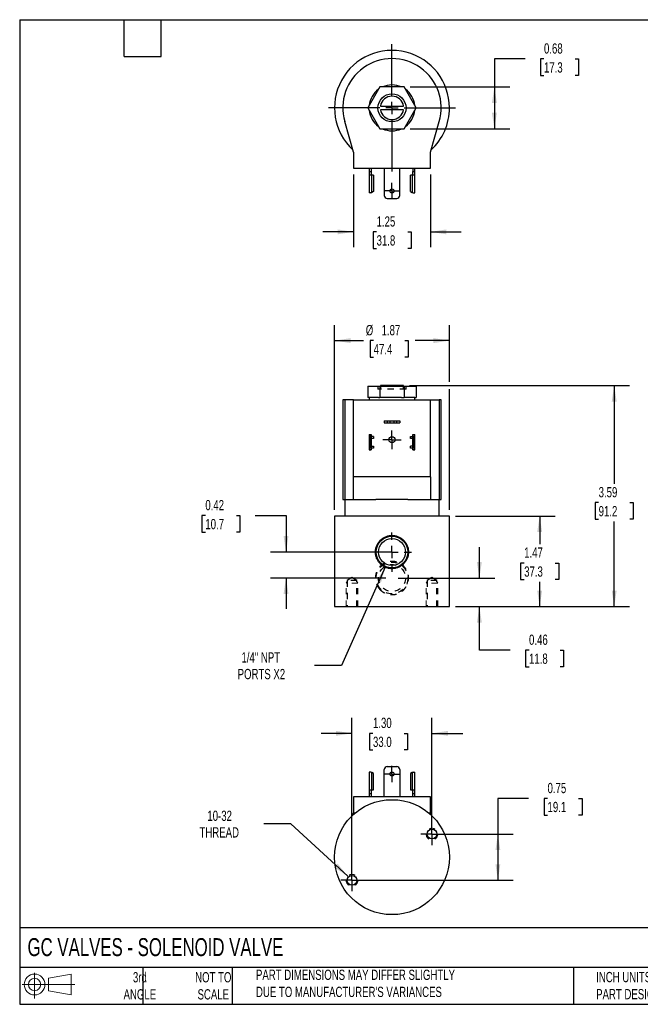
# Model space of a CAD drawing. Header units: inches. Extents: x 0.5 to 21.5, y 0.5 to 16.5.
# Tile 1 of 2: x 0.5 to 10.6, y 0.5 to 16.5. Entities that reach past the tile are written whole.
import ezdxf

# ---------------------------------------------------------------- set-up
doc = ezdxf.new("R2010")
doc.units = ezdxf.units.IN
doc.header["$LTSCALE"] = 2
doc.header["$MEASUREMENT"] = 0
for name, pattern in [('SLD-Center', [0.75, 0.6, -0.05, 0.05, -0.05]), ('SLD-Dashed', [0.075, 0.05, -0.025]), ('SLD-Solid', [0])]:
    doc.linetypes.add(name, pattern=pattern)
for name, color, linetype in [('CENTER', 40, 'SLD-Center'), ('HIDDEN', 102, 'SLD-Dashed'), ('SLD-DEFPOINTS', 7, 'Continuous')]:
    doc.layers.add(name, color=color, linetype=linetype)
doc.layers.add('DIMENSIONS', color=140, linetype='SLD-Solid', lineweight=25)
doc.layers.add('TEXT', color=140, linetype='SLD-Solid', lineweight=25)
doc.styles.add('SLDTEXTSTYLE0', font='TXT', dxfattribs={"width": 0.7})
doc.dimstyles.new('SLDDIMSTYLE0', dxfattribs={"dimtxt": 0.169922, "dimasz": 0.26, "dimexe": 0, "dimexo": 0.0625, "dimgap": 0.04248, "dimtad": 0, "dimtih": 1, "dimtoh": 1, "dimrnd": 1e-09, "dimdsep": 46, "dimtxsty": 'SLDTEXTSTYLE0', "dimsah": 1, "dimcen": 0.09, "dimadec": 0, "dimazin": 2, "dimtfac": 1, "dimtmove": 0, "dimatfit": 0, "dimfxl": 0, "dimfrac": 2, "dimtolj": 1, "dimtzin": 12, "dimarcsym": 0})
doc.dimstyles.new('SLDDIMSTYLE1', dxfattribs={"dimtxt": 0.169922, "dimasz": 0.26, "dimexe": 0, "dimexo": 0.0625, "dimgap": 0.04248, "dimtad": 0, "dimtih": 1, "dimtoh": 1, "dimrnd": 1e-09, "dimzin": 12, "dimdsep": 46, "dimtxsty": 'SLDTEXTSTYLE0', "dimsah": 1, "dimcen": 0.09, "dimadec": 0, "dimazin": 3, "dimtfac": 1, "dimtofl": 0, "dimtmove": 0, "dimatfit": 3, "dimfxl": 0, "dimfrac": 2, "dimtolj": 1, "dimtzin": 12, "dimarcsym": 0})
doc.dimstyles.new('SLDDIMSTYLE2', dxfattribs={"dimtxt": 0.169922, "dimasz": 0.26, "dimexe": 0, "dimexo": 0.0625, "dimgap": 0.04248, "dimtad": 0, "dimtih": 1, "dimtoh": 1, "dimrnd": 1e-09, "dimzin": 12, "dimdsep": 46, "dimtxsty": 'SLDTEXTSTYLE0', "dimsah": 1, "dimcen": 0, "dimadec": 0, "dimazin": 3, "dimtfac": 1, "dimtofl": 0, "dimtmove": 0, "dimatfit": 3, "dimfxl": 0, "dimfrac": 2, "dimtolj": 1, "dimtzin": 12, "dimarcsym": 0})
doc.dimstyles.new('SLDDIMSTYLE3', dxfattribs={"dimtxt": 0.169922, "dimasz": 0.26, "dimexe": 0, "dimexo": 0.0625, "dimgap": 0.04248, "dimtad": 0, "dimtih": 1, "dimtoh": 1, "dimrnd": 1e-09, "dimzin": 12, "dimdsep": 46, "dimtxsty": 'SLDTEXTSTYLE0', "dimsah": 1, "dimcen": 0.09, "dimadec": 0, "dimazin": 3, "dimtfac": 1, "dimtmove": 0, "dimatfit": 0, "dimfxl": 0, "dimfrac": 2, "dimtolj": 1, "dimtzin": 12, "dimarcsym": 0})
doc.dimstyles.new('SLDDIMSTYLE5', dxfattribs={"dimtxt": 0.169922, "dimasz": 0.26, "dimexe": 0, "dimexo": 0.0625, "dimgap": 0.04248, "dimtad": 0, "dimtih": 1, "dimtoh": 1, "dimrnd": 1e-09, "dimdsep": 46, "dimtxsty": 'SLDTEXTSTYLE0', "dimsah": 1, "dimcen": 0.09, "dimadec": 0, "dimazin": 2, "dimtfac": 1, "dimtofl": 0, "dimtmove": 0, "dimatfit": 3, "dimfxl": 0, "dimfrac": 2, "dimtolj": 1, "dimtzin": 12, "dimarcsym": 0})
doc.dimstyles.new('SLDDIMSTYLE6', dxfattribs={"dimtxt": 0.169922, "dimasz": 0.26, "dimexe": 0, "dimexo": 0.0625, "dimgap": 0.04248, "dimtad": 0, "dimtih": 1, "dimtoh": 1, "dimrnd": 1e-09, "dimzin": 4, "dimdsep": 46, "dimtxsty": 'SLDTEXTSTYLE0', "dimsah": 1, "dimcen": 0.09, "dimadec": 0, "dimazin": 1, "dimtfac": 1, "dimtmove": 0, "dimatfit": 0, "dimfxl": 0, "dimfrac": 2, "dimtolj": 1, "dimtzin": 12, "dimarcsym": 0})

# ---------------------------------------------------------------- blocks, each defined once
blk = doc.blocks.new('Block11')
at = {"color": 7, "linetype": 'SLD-Solid', "lineweight": 18}
for p, q in [((0.204, 0.418), (0.204, 0)), ((0.431, 0.328), (0.801, 0.396)), ((0.431, 0.126), (0.431, 0.328)), ((0.801, 0.396), (0.801, 0.058)), ((0, 0.227), (0.856, 0.227)), ((0.431, 0.126), (0.801, 0.058))]:
    blk.add_line(p, q, dxfattribs=at)
for radius in [0.169, 0.101]:
    blk.add_circle((0.204, 0.227), radius, dxfattribs=at)
blk = doc.blocks.new('Block12')
at = {"layer": 'SLD-DEFPOINTS'}
blk.add_blockref('Block11', (0, 0), dxfattribs=at)
blk = doc.blocks.new('_D')
at = {"layer": 'DIMENSIONS'}
for p, q in [((3.517, 8.442), (3.46, 8.442)), ((3.46, 8.442), (3.46, 8.172)), ((4.022, 8.442), (4.079, 8.442)), ((4.079, 8.442), (4.079, 8.172)), ((4.328, 8.442), (4.828, 8.442)), ((4.828, 8.442), (4.828, 7.849)), ((3.46, 8.172), (3.517, 8.172)), ((4.079, 8.172), (4.022, 8.172)), ((6.45, 7.849), (4.578, 7.849)), ((6.45, 7.427), (4.578, 7.427)), ((4.828, 7.427), (4.828, 6.927))]:
    blk.add_line(p, q, dxfattribs=at)
for points in [[(4.828, 7.849), (4.868, 8.109), (4.788, 8.109)], [(4.828, 7.427), (4.788, 7.167), (4.868, 7.167)]]:
    blk.add_solid(points, dxfattribs=at)
at = {"layer": 'DIMENSIONS', "char_height": 0.1667, "attachment_point": 1, "style": 'SLDTEXTSTYLE0'}
for s, insert in [('0.42', (3.517, 8.695)), ('10.7', (3.517, 8.387))]:
    blk.add_mtext(s, dxfattribs=dict(at, insert=insert))
blk = doc.blocks.new('_D_1')
at = {"layer": 'DIMENSIONS'}
for p, q in [((7.97, 7.427), (7.97, 7.927)), ((6.65, 7.427), (8.22, 7.427)), ((7.584, 6.964), (8.22, 6.964)), ((7.97, 6.255), (7.97, 6.964)), ((8.47, 6.255), (7.97, 6.255)), ((8.777, 6.255), (8.72, 6.255)), ((8.72, 6.255), (8.72, 5.985)), ((9.282, 6.255), (9.339, 6.255)), ((9.339, 6.255), (9.339, 5.985)), ((8.72, 5.985), (8.777, 5.985)), ((9.339, 5.985), (9.282, 5.985))]:
    blk.add_line(p, q, dxfattribs=at)
for points in [[(7.97, 7.427), (8.01, 7.687), (7.93, 7.687)], [(7.97, 6.964), (7.93, 6.704), (8.01, 6.704)]]:
    blk.add_solid(points, dxfattribs=at)
at = {"layer": 'DIMENSIONS', "char_height": 0.1667, "attachment_point": 1, "style": 'SLDTEXTSTYLE0'}
for s, insert in [('0.46', (8.777, 6.508)), ('11.8', (8.777, 6.2))]:
    blk.add_mtext(s, dxfattribs=dict(at, insert=insert))
blk = doc.blocks.new('_D_2')
at = {"layer": 'DIMENSIONS'}
for p, q in [((7.584, 8.434), (9.2, 8.434)), ((8.95, 8.434), (8.95, 7.979)), ((8.698, 7.671), (8.641, 7.671)), ((8.641, 7.671), (8.641, 7.401)), ((9.203, 7.671), (9.26, 7.671)), ((9.26, 7.671), (9.26, 7.401)), ((8.641, 7.401), (8.698, 7.401)), ((8.95, 6.964), (8.95, 7.363)), ((9.26, 7.401), (9.203, 7.401)), ((7.584, 6.964), (9.2, 6.964))]:
    blk.add_line(p, q, dxfattribs=at)
for points in [[(8.95, 8.434), (8.91, 8.174), (8.99, 8.174)], [(8.95, 6.964), (8.99, 7.224), (8.91, 7.224)]]:
    blk.add_solid(points, dxfattribs=at)
at = {"layer": 'DIMENSIONS', "char_height": 0.1667, "attachment_point": 1, "style": 'SLDTEXTSTYLE0'}
for s, insert in [('1.47', (8.698, 7.924)), ('37.3', (8.698, 7.616))]:
    blk.add_mtext(s, dxfattribs=dict(at, insert=insert))
blk = doc.blocks.new('_D_3')
at = {"layer": 'DIMENSIONS'}
for p, q in [((6.837, 10.555), (10.411, 10.555)), ((10.161, 10.555), (10.161, 8.96)), ((9.908, 8.652), (9.851, 8.652)), ((9.851, 8.652), (9.851, 8.382)), ((10.413, 8.652), (10.47, 8.652)), ((10.47, 8.652), (10.47, 8.382)), ((9.851, 8.382), (9.908, 8.382)), ((10.161, 6.964), (10.161, 8.344)), ((10.47, 8.382), (10.413, 8.382)), ((7.584, 6.964), (10.411, 6.964))]:
    blk.add_line(p, q, dxfattribs=at)
for points in [[(10.161, 10.555), (10.121, 10.295), (10.201, 10.295)], [(10.161, 6.964), (10.201, 7.224), (10.121, 7.224)]]:
    blk.add_solid(points, dxfattribs=at)
at = {"layer": 'DIMENSIONS', "char_height": 0.1667, "attachment_point": 1, "style": 'SLDTEXTSTYLE0'}
for s, insert in [('3.59', (9.908, 8.905)), ('91.2', (9.908, 8.597))]:
    blk.add_mtext(s, dxfattribs=dict(at, insert=insert))
blk = doc.blocks.new('_D_4')
at = {"layer": 'DIMENSIONS'}
for p, q in [((5.616, 8.534), (5.616, 11.535)), ((7.484, 10.615), (7.484, 11.535)), ((5.616, 11.285), (6.086, 11.285)), ((6.252, 11.285), (6.195, 11.285)), ((6.195, 11.285), (6.195, 11.015)), ((6.757, 11.285), (6.814, 11.285)), ((6.814, 11.285), (6.814, 11.015)), ((7.484, 11.285), (6.924, 11.285)), ((6.195, 11.015), (6.252, 11.015)), ((6.814, 11.015), (6.757, 11.015)), ((7.484, 8.534), (7.484, 10.495))]:
    blk.add_line(p, q, dxfattribs=at)
for points in [[(5.616, 11.285), (5.876, 11.245), (5.876, 11.325)], [(7.484, 11.285), (7.224, 11.325), (7.224, 11.245)]]:
    blk.add_solid(points, dxfattribs=at)
at = {"layer": 'DIMENSIONS', "char_height": 0.1667, "attachment_point": 1, "style": 'SLDTEXTSTYLE0'}
for s, insert in [('%%c', (6.124, 11.538)), ('1.87', (6.381, 11.538)), ('47.4', (6.252, 11.23))]:
    blk.add_mtext(s, dxfattribs=dict(at, insert=insert))
blk = doc.blocks.new('_D_5')
at = {"layer": 'DIMENSIONS'}
for p, q in [((6.44, 7.603), (5.729, 6.005)), ((5.729, 6.005), (5.292, 6.005))]:
    blk.add_line(p, q, dxfattribs=at)
blk.add_solid([(6.44, 7.603), (6.298, 7.382), (6.371, 7.349)], dxfattribs=at)
at = {"layer": 'DIMENSIONS', "char_height": 0.1667, "attachment_point": 1, "style": 'SLDTEXTSTYLE0'}
for s, insert in [('1/4" NPT', (4.104, 6.22)), ('PORTS X2', (4.042, 5.95))]:
    blk.add_mtext(s, dxfattribs=dict(at, insert=insert))
blk = doc.blocks.new('SW_CENTERMARKSYMBOL_0')
at = {"layer": 'CENTER', "color": 0}
for p, q in [((-0.1, 0), (-0.14975, 0)), ((0, 0), (-0.1, 0)), ((0, 0.1), (0, 0.14975)), ((0, 0), (0, 0.1)), ((0, 0), (0, -0.1)), ((0, 0), (0.1, 0)), ((0.1, 0), (0.14975, 0)), ((0, -0.1), (0, -0.14975))]:
    blk.add_line(p, q, dxfattribs=at)
blk = doc.blocks.new('SW_CENTERMARKSYMBOL_1')
at = {"layer": 'CENTER', "color": 0}
for p, q in [((0, 0.2), (0, 0.319)), ((-0.2, 0), (-0.319, 0)), ((0, 0), (-0.1, 0)), ((0, 0), (0, 0.1)), ((0, 0), (0, -0.1)), ((0, 0), (0.1, 0)), ((0.2, 0), (0.319, 0)), ((0, -0.2), (0, -0.319))]:
    blk.add_line(p, q, dxfattribs=at)
blk = doc.blocks.new('_D_8')
at = {"layer": 'DIMENSIONS'}
for p, q in [((5.925, 13.985), (5.925, 12.802)), ((7.175, 13.985), (7.175, 12.802)), ((5.925, 13.052), (5.425, 13.052)), ((6.3, 13.052), (6.243, 13.052)), ((6.243, 13.052), (6.243, 12.782)), ((6.805, 13.052), (6.862, 13.052)), ((6.862, 13.052), (6.862, 12.782)), ((7.175, 13.052), (7.675, 13.052)), ((6.243, 12.782), (6.3, 12.782)), ((6.862, 12.782), (6.805, 12.782))]:
    blk.add_line(p, q, dxfattribs=at)
for points in [[(5.925, 13.052), (5.665, 13.092), (5.665, 13.012)], [(7.175, 13.052), (7.435, 13.012), (7.435, 13.092)]]:
    blk.add_solid(points, dxfattribs=at)
at = {"layer": 'DIMENSIONS', "char_height": 0.1667, "attachment_point": 1, "style": 'SLDTEXTSTYLE0'}
for s, insert in [('1.25', (6.3, 13.305)), ('31.8', (6.3, 12.997))]:
    blk.add_mtext(s, dxfattribs=dict(at, insert=insert))
blk = doc.blocks.new('_D_9')
at = {"layer": 'DIMENSIONS'}
for p, q in [((8.714, 15.863), (8.214, 15.863)), ((8.214, 15.863), (8.214, 15.408)), ((9.02, 15.863), (8.963, 15.863)), ((8.963, 15.863), (8.963, 15.593)), ((9.525, 15.863), (9.582, 15.863)), ((9.582, 15.863), (9.582, 15.593)), ((8.963, 15.593), (9.02, 15.593)), ((9.582, 15.593), (9.525, 15.593)), ((6.846, 15.408), (8.464, 15.408)), ((8.214, 15.408), (8.214, 14.727)), ((6.846, 14.727), (8.464, 14.727))]:
    blk.add_line(p, q, dxfattribs=at)
for points in [[(8.214, 15.408), (8.174, 15.148), (8.254, 15.148)], [(8.214, 14.727), (8.254, 14.987), (8.174, 14.987)]]:
    blk.add_solid(points, dxfattribs=at)
at = {"layer": 'DIMENSIONS', "char_height": 0.1667, "attachment_point": 1, "style": 'SLDTEXTSTYLE0'}
for s, insert in [('0.68', (9.02, 16.116)), ('17.3', (9.02, 15.808))]:
    blk.add_mtext(s, dxfattribs=dict(at, insert=insert))
blk = doc.blocks.new('SW_CENTERMARKSYMBOL_3')
at = {"layer": 'CENTER', "color": 0}
for p, q in [((0, 0.2), (0, 1.034)), ((-0.2, 0), (-1.034, 0)), ((0, 0), (-0.1, 0)), ((0, 0), (0, 0.1)), ((0, 0), (0, -0.1)), ((0, 0), (0.1, 0)), ((0.2, 0), (1.034, 0)), ((0, -0.2), (0, -1.034))]:
    blk.add_line(p, q, dxfattribs=at)
blk = doc.blocks.new('SW_CENTERMARKSYMBOL_4')
at = {"layer": 'CENTER', "color": 0}
for p, q in [((-0.1, 0), (-0.133, 0)), ((0, 0), (-0.1, 0)), ((0, 0.1), (0, 0.133)), ((0, 0), (0, 0.1)), ((0, 0), (0, -0.1)), ((0, 0), (0.1, 0)), ((0.1, 0), (0.133, 0)), ((0, -0.1), (0, -0.133))]:
    blk.add_line(p, q, dxfattribs=at)
blk = doc.blocks.new('_D_10')
at = {"layer": 'DIMENSIONS'}
for p, q in [((8.771, 3.845), (8.271, 3.845)), ((8.271, 3.845), (8.271, 3.266)), ((9.078, 3.845), (9.021, 3.845)), ((9.021, 3.845), (9.021, 3.575)), ((9.583, 3.845), (9.64, 3.845)), ((9.64, 3.845), (9.64, 3.575)), ((9.021, 3.575), (9.078, 3.575)), ((9.64, 3.575), (9.583, 3.575)), ((7.299, 3.266), (8.521, 3.266)), ((8.271, 3.266), (8.271, 2.516)), ((6, 2.516), (8.521, 2.516))]:
    blk.add_line(p, q, dxfattribs=at)
for points in [[(8.271, 3.266), (8.231, 3.006), (8.311, 3.006)], [(8.271, 2.516), (8.311, 2.776), (8.231, 2.776)]]:
    blk.add_solid(points, dxfattribs=at)
at = {"layer": 'DIMENSIONS', "char_height": 0.1667, "attachment_point": 1, "style": 'SLDTEXTSTYLE0'}
for s, insert in [('0.75', (9.078, 4.098)), ('19.1', (9.078, 3.79))]:
    blk.add_mtext(s, dxfattribs=dict(at, insert=insert))
blk = doc.blocks.new('_D_11')
at = {"layer": 'DIMENSIONS'}
for p, q in [((5.9, 2.616), (5.9, 5.153)), ((7.199, 3.366), (7.199, 5.153)), ((5.9, 4.903), (5.4, 4.903)), ((6.241, 4.903), (6.184, 4.903)), ((6.184, 4.903), (6.184, 4.633)), ((6.746, 4.903), (6.803, 4.903)), ((6.803, 4.903), (6.803, 4.633)), ((7.199, 4.903), (7.699, 4.903)), ((6.184, 4.633), (6.241, 4.633)), ((6.803, 4.633), (6.746, 4.633))]:
    blk.add_line(p, q, dxfattribs=at)
for points in [[(5.9, 4.903), (5.64, 4.943), (5.64, 4.863)], [(7.199, 4.903), (7.459, 4.863), (7.459, 4.943)]]:
    blk.add_solid(points, dxfattribs=at)
at = {"layer": 'DIMENSIONS', "char_height": 0.1667, "attachment_point": 1, "style": 'SLDTEXTSTYLE0'}
for s, insert in [('1.30', (6.241, 5.156)), ('33.0', (6.241, 4.848))]:
    blk.add_mtext(s, dxfattribs=dict(at, insert=insert))
blk = doc.blocks.new('_D_12')
at = {"layer": 'DIMENSIONS'}
for p, q in [((4.907, 3.432), (4.47, 3.432)), ((5.83, 2.58), (4.907, 3.432))]:
    blk.add_line(p, q, dxfattribs=at)
blk.add_solid([(5.83, 2.58), (5.666, 2.786), (5.612, 2.727)], dxfattribs=at)
at = {"layer": 'DIMENSIONS', "char_height": 0.1667, "attachment_point": 1, "style": 'SLDTEXTSTYLE0'}
for s, insert in [('10-32', (3.55, 3.647)), ('THREAD', (3.422, 3.377))]:
    blk.add_mtext(s, dxfattribs=dict(at, insert=insert))
blk = doc.blocks.new('SW_CENTERMARKSYMBOL_5')
at = {"layer": 'CENTER', "color": 0}
for p, q in [((-0.1, 0), (-0.133, 0)), ((0, 0), (-0.1, 0)), ((0, 0.1), (0, 0.133)), ((0, 0), (0, 0.1)), ((0, 0), (0, -0.1)), ((0, 0), (0.1, 0)), ((0.1, 0), (0.133, 0)), ((0, -0.1), (0, -0.133))]:
    blk.add_line(p, q, dxfattribs=at)
blk = doc.blocks.new('SW_CENTERMARKSYMBOL_6')
at = {"layer": 'CENTER', "color": 0}
for p, q in [((0, 0.1), (0, 0.1795)), ((-0.1, 0), (-0.1795, 0)), ((0, 0), (-0.1, 0)), ((0, 0), (0, 0.1)), ((0, 0), (0, -0.1)), ((0, 0), (0.1, 0)), ((0.1, 0), (0.1795, 0)), ((0, -0.1), (0, -0.1795))]:
    blk.add_line(p, q, dxfattribs=at)
blk = doc.blocks.new('SW_CENTERMARKSYMBOL_7')
at = {"layer": 'CENTER', "color": 0}
for p, q in [((0, 0.1), (0, 0.1795)), ((-0.1, 0), (-0.1795, 0)), ((0, 0), (-0.1, 0)), ((0, 0), (0, 0.1)), ((0, 0), (0, -0.1)), ((0, 0), (0.1, 0)), ((0.1, 0), (0.1795, 0)), ((0, -0.1), (0, -0.1795))]:
    blk.add_line(p, q, dxfattribs=at)

msp = doc.modelspace()

# ---------------------------------------------------------------- linework, layer by layer
for p, q in [((6.353, 15.408), (6.157, 15.067)), ((6.746, 15.408), (6.353, 15.408)), ((6.943, 15.067), (6.746, 15.408)), ((6.157, 15.067), (6.353, 14.727)), ((6.362, 15.097), (6.737, 15.097)), ((6.746, 14.727), (6.943, 15.067)), ((6.737, 15.037), (6.362, 15.037)), ((5.925, 14.345), (5.781, 14.847)), ((6.353, 14.727), (6.746, 14.727)), ((7.175, 14.345), (7.319, 14.847)), ((5.925, 14.345), (5.925, 14.085)), ((7.175, 14.085), (7.175, 14.345)), ((5.925, 14.085), (7.175, 14.085)), ((6.179, 14.085), (6.179, 14.031)), ((6.211, 14.085), (6.211, 14.031)), ((6.423, 14.085), (6.423, 13.644)), ((6.676, 13.644), (6.676, 14.085)), ((6.889, 14.085), (6.889, 14.031)), ((6.921, 14.031), (6.921, 14.085)), ((6.179, 14.031), (6.211, 14.031)), ((6.179, 14.031), (6.179, 13.971)), ((6.22, 13.971), (6.179, 13.971)), ((6.179, 13.971), (6.179, 13.685)), ((6.211, 14.031), (6.211, 13.971)), ((6.22, 13.693), (6.22, 13.971)), ((6.25, 13.971), (6.22, 13.971)), ((6.25, 13.971), (6.25, 13.708)), ((6.85, 13.708), (6.85, 13.971)), ((6.88, 13.971), (6.85, 13.971)), ((6.88, 13.971), (6.88, 13.693)), ((6.921, 13.971), (6.88, 13.971)), ((6.889, 14.031), (6.921, 14.031)), ((6.889, 13.971), (6.889, 14.031)), ((6.921, 13.971), (6.921, 14.031)), ((6.921, 13.685), (6.921, 13.971)), ((6.205, 13.685), (6.179, 13.685)), ((6.205, 13.685), (6.22, 13.693)), ((6.25, 13.708), (6.22, 13.693)), ((6.85, 13.708), (6.88, 13.693)), ((6.88, 13.693), (6.895, 13.685)), ((6.895, 13.685), (6.921, 13.685)), ((6.473, 13.594), (6.626, 13.594)), ((6.157, 10.547), (6.157, 10.361)), ((6.157, 10.547), (6.353, 10.547)), ((6.353, 10.547), (6.353, 10.361)), ((6.353, 10.547), (6.746, 10.547)), ((6.362, 10.555), (6.362, 10.547)), ((6.737, 10.555), (6.362, 10.555)), ((6.737, 10.547), (6.737, 10.555)), ((6.746, 10.547), (6.746, 10.361)), ((6.746, 10.547), (6.943, 10.547)), ((6.943, 10.547), (6.943, 10.361)), ((5.75, 10.324), (5.75, 8.704)), ((5.781, 10.324), (5.75, 10.324)), ((5.781, 10.324), (5.781, 8.704)), ((5.925, 10.324), (5.781, 10.324)), ((5.925, 9.074), (5.925, 10.324)), ((5.925, 10.324), (7.175, 10.324)), ((6.179, 10.361), (6.157, 10.361)), ((6.177, 10.361), (6.177, 10.324)), ((6.331, 10.361), (6.179, 10.361)), ((6.331, 10.361), (6.353, 10.361)), ((6.397, 10.361), (6.353, 10.361)), ((6.702, 10.361), (6.397, 10.361)), ((6.702, 10.361), (6.746, 10.361)), ((6.768, 10.361), (6.746, 10.361)), ((6.921, 10.361), (6.768, 10.361)), ((6.921, 10.361), (6.943, 10.361)), ((6.923, 10.324), (6.923, 10.361)), ((7.175, 9.074), (7.175, 10.324)), ((7.175, 10.324), (7.319, 10.324)), ((7.319, 10.324), (7.319, 8.704)), ((7.35, 10.324), (7.319, 10.324)), ((7.35, 8.704), (7.35, 10.324)), ((6.423, 9.983), (6.423, 9.951)), ((6.423, 9.983), (6.473, 9.983)), ((6.423, 9.951), (6.473, 9.951)), ((6.473, 9.983), (6.473, 9.951)), ((6.473, 9.983), (6.626, 9.983)), ((6.473, 9.951), (6.626, 9.951)), ((6.626, 9.951), (6.626, 9.983)), ((6.626, 9.983), (6.676, 9.983)), ((6.626, 9.951), (6.676, 9.951)), ((6.676, 9.983), (6.676, 9.951)), ((6.179, 9.758), (6.211, 9.758)), ((6.179, 9.758), (6.179, 9.747)), ((6.179, 9.747), (6.211, 9.747)), ((6.179, 9.747), (6.179, 9.687)), ((6.179, 9.687), (6.179, 9.58)), ((6.205, 9.541), (6.205, 9.725)), ((6.211, 9.758), (6.211, 9.747)), ((6.211, 9.747), (6.211, 9.727)), ((6.211, 9.691), (6.211, 9.576)), ((6.25, 9.697), (6.217, 9.697)), ((6.25, 9.728), (6.22, 9.728)), ((6.25, 9.728), (6.25, 9.697)), ((6.85, 9.697), (6.85, 9.728)), ((6.85, 9.728), (6.88, 9.728)), ((6.883, 9.697), (6.85, 9.697)), ((6.889, 9.758), (6.921, 9.758)), ((6.889, 9.747), (6.889, 9.758)), ((6.921, 9.747), (6.889, 9.747)), ((6.889, 9.727), (6.889, 9.747)), ((6.889, 9.576), (6.889, 9.691)), ((6.895, 9.725), (6.895, 9.541)), ((6.921, 9.747), (6.921, 9.758)), ((6.921, 9.687), (6.921, 9.747)), ((6.921, 9.58), (6.921, 9.687)), ((6.179, 9.58), (6.179, 9.52)), ((6.179, 9.52), (6.211, 9.52)), ((6.179, 9.52), (6.179, 9.508)), ((6.179, 9.508), (6.211, 9.508)), ((6.211, 9.54), (6.211, 9.52)), ((6.211, 9.52), (6.211, 9.508)), ((6.217, 9.57), (6.25, 9.57)), ((6.25, 9.539), (6.22, 9.539)), ((6.25, 9.57), (6.25, 9.539)), ((6.85, 9.539), (6.85, 9.57)), ((6.883, 9.57), (6.85, 9.57)), ((6.88, 9.539), (6.85, 9.539)), ((6.889, 9.52), (6.889, 9.54)), ((6.889, 9.52), (6.921, 9.52)), ((6.889, 9.508), (6.889, 9.52)), ((6.889, 9.508), (6.921, 9.508)), ((6.921, 9.52), (6.921, 9.58)), ((6.921, 9.508), (6.921, 9.52)), ((7.175, 9.074), (5.925, 9.074)), ((5.925, 8.704), (5.925, 9.074)), ((7.175, 9.074), (7.175, 8.704)), ((5.75, 8.704), (5.781, 8.704)), ((5.781, 8.704), (5.925, 8.704)), ((5.782, 8.704), (5.782, 8.434)), ((5.925, 8.704), (6.289, 8.704)), ((6.81, 8.704), (6.289, 8.704)), ((6.81, 8.704), (7.175, 8.704)), ((7.175, 8.704), (7.319, 8.704)), ((7.317, 8.434), (7.317, 8.704)), ((7.319, 8.704), (7.35, 8.704)), ((5.616, 8.434), (5.616, 6.964)), ((7.484, 8.434), (5.616, 8.434)), ((7.484, 6.964), (7.484, 8.434)), ((5.616, 6.964), (7.484, 6.964)), ((6.473, 4.364), (6.626, 4.364)), ((6.205, 4.273), (6.179, 4.273)), ((6.179, 4.273), (6.179, 3.987)), ((6.22, 4.265), (6.205, 4.273)), ((6.22, 3.987), (6.22, 4.265)), ((6.25, 4.25), (6.22, 4.265)), ((6.25, 3.987), (6.25, 4.25)), ((6.423, 3.873), (6.423, 4.314)), ((6.676, 4.314), (6.676, 3.873)), ((6.88, 4.265), (6.85, 4.25)), ((6.85, 4.25), (6.85, 3.987)), ((6.895, 4.273), (6.88, 4.265)), ((6.88, 4.265), (6.88, 3.987)), ((6.895, 4.273), (6.921, 4.273)), ((6.921, 3.987), (6.921, 4.273)), ((5.925, 3.873), (5.925, 3.613)), ((7.175, 3.873), (5.925, 3.873)), ((6.179, 3.987), (6.179, 3.927)), ((6.179, 3.987), (6.22, 3.987)), ((6.179, 3.927), (6.211, 3.927)), ((6.179, 3.927), (6.179, 3.873)), ((6.211, 3.987), (6.211, 3.927)), ((6.211, 3.927), (6.211, 3.873)), ((6.22, 3.987), (6.25, 3.987)), ((6.85, 3.987), (6.88, 3.987)), ((6.88, 3.987), (6.921, 3.987)), ((6.889, 3.927), (6.889, 3.987)), ((6.889, 3.873), (6.889, 3.927)), ((6.889, 3.927), (6.921, 3.927)), ((6.921, 3.927), (6.921, 3.987)), ((6.921, 3.873), (6.921, 3.927)), ((7.175, 3.613), (7.175, 3.873)), ((5.914, 3.575), (5.925, 3.613)), ((5.925, 3.613), (5.957, 3.613)), ((7.142, 3.613), (7.175, 3.613)), ((7.175, 3.613), (7.186, 3.575))]:
    msp.add_line(p, q)
at = {"color": 7, "linetype": 'SLD-Dashed', "lineweight": 18}
for p, q in [((5.805, 7.344), (5.821, 7.371)), ((5.995, 7.344), (5.98, 7.371)), ((7.104, 7.344), (7.12, 7.371)), ((7.294, 7.344), (7.279, 7.371)), ((5.805, 6.964), (5.805, 7.344)), ((5.995, 7.344), (5.805, 7.344)), ((5.995, 6.964), (5.995, 7.344)), ((7.104, 6.964), (7.104, 7.344)), ((7.294, 7.344), (7.104, 7.344)), ((7.294, 6.964), (7.294, 7.344))]:
    msp.add_line(p, q, dxfattribs=at)
for centre, radius in [((6.55, 15.067), 0.228), ((6.55, 13.717), 0.033), ((6.55, 9.673), 0.0498), ((6.55, 7.849), 0.258), ((6.55, 7.849), 0.219), ((6.55, 4.241), 0.033), ((6.55, 2.891), 0.934), ((7.199, 3.266), 0.0795), ((5.9, 2.516), 0.0795)]:
    msp.add_circle(centre, radius)
for centre in [(7.199, 3.266), (5.9, 2.516)]:
    msp.add_circle(centre, 0.095, dxfattribs=at)
for centre, radius, start, end in [((6.55, 15.067), 0.934, 0, 227.0928), ((6.55, 15.067), 0.8, 343.9779, 196.0221), ((6.55, 15.067), 0.373, 125.9048, 174.0952), ((6.55, 15.067), 0.373, 65.9048, 114.0952), ((6.55, 15.067), 0.373, 5.9048, 54.0952), ((6.55, 15.067), 0.19, 9.0847, 170.9153), ((6.55, 15.067), 0.934, 312.9072, 0), ((6.55, 15.067), 0.373, 185.9048, 234.0952), ((6.55, 15.067), 0.19, 189.0847, 350.9153), ((6.55, 15.067), 0.373, 305.9048, 354.0952), ((6.55, 15.067), 0.373, 245.9048, 294.0952), ((6.473, 13.644), 0.05, 180, 270), ((6.626, 13.644), 0.05, 270, 0), ((6.22, 9.687), 0.041, 111.4452, 180), ((6.22, 9.687), 0.041, 90, 111.4452), ((6.217, 9.691), 0.006, 90, 180), ((6.88, 9.687), 0.041, 68.5548, 90), ((6.883, 9.691), 0.006, 0, 90), ((6.88, 9.687), 0.041, 0, 68.5548), ((6.22, 9.58), 0.041, 180, 248.5548), ((6.22, 9.58), 0.041, 248.5548, 270), ((6.217, 9.576), 0.006, 180, 270), ((6.88, 9.58), 0.041, 270, 291.4452), ((6.883, 9.576), 0.006, 270, 0), ((6.88, 9.58), 0.041, 291.4452, 0), ((6.473, 4.314), 0.05, 90, 180), ((6.626, 4.314), 0.05, 0, 90)]:
    msp.add_arc(centre, radius, start, end)
msp.add_open_spline([(6.35, 7.668), (6.362, 7.655), (6.375, 7.643), (6.396, 7.627), (6.403, 7.622), (6.418, 7.613), (6.426, 7.609), (6.45, 7.598), (6.466, 7.592), (6.5, 7.583), (6.518, 7.58), (6.554, 7.578), (6.571, 7.579), (6.598, 7.583), (6.606, 7.585), (6.624, 7.589), (6.632, 7.592), (6.649, 7.598), (6.657, 7.601), (6.673, 7.609), (6.681, 7.613), (6.703, 7.626), (6.717, 7.637), (6.743, 7.661), (6.755, 7.674), (6.776, 7.702), (6.785, 7.717), (6.796, 7.741), (6.8, 7.749), (6.806, 7.766), (6.811, 7.783), (6.814, 7.8), (6.817, 7.817), (6.818, 7.826), (6.819, 7.853), (6.818, 7.871), (6.813, 7.906), (6.809, 7.923), (6.797, 7.956), (6.79, 7.972), (6.776, 7.995), (6.771, 8.002), (6.761, 8.017), (6.755, 8.023), (6.738, 8.043), (6.725, 8.055), (6.697, 8.076), (6.682, 8.085), (6.658, 8.097), (6.65, 8.1), (6.633, 8.106), (6.625, 8.109), (6.599, 8.115), (6.581, 8.118), (6.555, 8.119), (6.546, 8.119), (6.528, 8.119), (6.519, 8.118), (6.493, 8.114), (6.476, 8.109), (6.442, 8.097), (6.427, 8.09), (6.404, 8.076), (6.397, 8.071), (6.383, 8.061), (6.376, 8.055), (6.356, 8.038), (6.344, 8.025), (6.329, 8.003), (6.324, 7.996), (6.315, 7.981), (6.311, 7.973), (6.299, 7.949), (6.293, 7.933), (6.287, 7.907), (6.285, 7.898), (6.282, 7.881), (6.281, 7.863), (6.281, 7.845), (6.281, 7.828), (6.282, 7.819), (6.286, 7.792), (6.29, 7.775), (6.302, 7.742), (6.31, 7.726), (6.328, 7.695), (6.338, 7.681), (6.35, 7.668)], degree=3, knots=[0, 0, 0, 0, 0.03125, 0.03125, 0.046875, 0.046875, 0.0625, 0.0625, 0.09375, 0.09375, 0.125, 0.125, 0.15625, 0.15625, 0.171875, 0.171875, 0.1875, 0.1875, 0.203125, 0.203125, 0.21875, 0.21875, 0.25, 0.25, 0.28125, 0.28125, 0.3125, 0.3125, 0.328125, 0.328125, 0.34375, 0.359375, 0.359375, 0.375, 0.375, 0.40625, 0.40625, 0.4375, 0.4375, 0.46875, 0.46875, 0.484375, 0.484375, 0.5, 0.5, 0.53125, 0.53125, 0.5625, 0.5625, 0.578125, 0.578125, 0.59375, 0.59375, 0.625, 0.625, 0.640625, 0.640625, 0.65625, 0.65625, 0.6875, 0.6875, 0.71875, 0.71875, 0.734375, 0.734375, 0.75, 0.75, 0.78125, 0.78125, 0.796875, 0.796875, 0.8125, 0.8125, 0.84375, 0.84375, 0.859375, 0.859375, 0.875, 0.890625, 0.890625, 0.90625, 0.90625, 0.9375, 0.9375, 0.96875, 0.96875, 1, 1, 1, 1])
at = {"layer": 'HIDDEN'}
for p, q in [((6.322, 10.547), (6.322, 10.495)), ((6.778, 10.495), (6.322, 10.495)), ((6.362, 10.547), (6.362, 10.495)), ((6.737, 10.495), (6.737, 10.547)), ((6.778, 10.495), (6.778, 10.547)), ((6.517, 9.983), (6.517, 9.951)), ((6.583, 9.951), (6.583, 9.983)), ((6.211, 9.687), (6.179, 9.687)), ((6.211, 9.667), (6.179, 9.667)), ((6.211, 9.727), (6.211, 9.691)), ((6.889, 9.691), (6.889, 9.727)), ((6.921, 9.687), (6.889, 9.687)), ((6.921, 9.667), (6.889, 9.667)), ((6.179, 9.6), (6.211, 9.6)), ((6.179, 9.58), (6.211, 9.58)), ((6.211, 9.576), (6.211, 9.54)), ((6.889, 9.6), (6.921, 9.6)), ((6.889, 9.58), (6.921, 9.58)), ((6.889, 9.54), (6.889, 9.576)), ((5.9, 7.434), (5.821, 7.386)), ((5.98, 7.386), (5.821, 7.386)), ((5.821, 7.386), (5.821, 6.964)), ((5.98, 7.386), (5.9, 7.434)), ((5.98, 6.964), (5.98, 7.386)), ((7.199, 7.434), (7.12, 7.386)), ((7.279, 7.386), (7.12, 7.386)), ((7.12, 7.386), (7.12, 6.964)), ((7.279, 7.386), (7.199, 7.434)), ((7.279, 6.964), (7.279, 7.386))]:
    msp.add_line(p, q, dxfattribs=at)
for radius in [0.258, 0.219]:
    msp.add_circle((6.55, 7.427), radius, dxfattribs=at)
msp.add_open_spline([(6.35, 7.246), (6.338, 7.259), (6.328, 7.273), (6.314, 7.296), (6.31, 7.304), (6.303, 7.32), (6.299, 7.328), (6.29, 7.353), (6.286, 7.37), (6.281, 7.405), (6.28, 7.423), (6.282, 7.458), (6.285, 7.476), (6.291, 7.502), (6.294, 7.51), (6.3, 7.527), (6.303, 7.535), (6.311, 7.551), (6.315, 7.559), (6.324, 7.574), (6.329, 7.581), (6.344, 7.602), (6.356, 7.615), (6.382, 7.639), (6.396, 7.65), (6.426, 7.668), (6.442, 7.675), (6.467, 7.684), (6.476, 7.687), (6.493, 7.691), (6.502, 7.693), (6.528, 7.697), (6.546, 7.698), (6.581, 7.696), (6.599, 7.693), (6.633, 7.685), (6.65, 7.678), (6.682, 7.663), (6.697, 7.654), (6.718, 7.638), (6.725, 7.633), (6.737, 7.621), (6.744, 7.615), (6.761, 7.595), (6.772, 7.581), (6.79, 7.55), (6.797, 7.535), (6.806, 7.51), (6.809, 7.501), (6.813, 7.484), (6.815, 7.475), (6.818, 7.449), (6.819, 7.431), (6.818, 7.405), (6.817, 7.396), (6.814, 7.378), (6.813, 7.369), (6.806, 7.344), (6.8, 7.327), (6.785, 7.295), (6.776, 7.28), (6.76, 7.259), (6.755, 7.252), (6.743, 7.239), (6.737, 7.233), (6.717, 7.215), (6.703, 7.205), (6.673, 7.186), (6.657, 7.179), (6.624, 7.167), (6.607, 7.162), (6.58, 7.159), (6.572, 7.158), (6.554, 7.157), (6.536, 7.157), (6.519, 7.159), (6.501, 7.161), (6.492, 7.163), (6.466, 7.17), (6.45, 7.176), (6.418, 7.191), (6.403, 7.2), (6.375, 7.221), (6.362, 7.233), (6.35, 7.246)], degree=3, knots=[0, 0, 0, 0, 0.03125, 0.03125, 0.046875, 0.046875, 0.0625, 0.0625, 0.09375, 0.09375, 0.125, 0.125, 0.15625, 0.15625, 0.171875, 0.171875, 0.1875, 0.1875, 0.203125, 0.203125, 0.21875, 0.21875, 0.25, 0.25, 0.28125, 0.28125, 0.3125, 0.3125, 0.328125, 0.328125, 0.34375, 0.34375, 0.375, 0.375, 0.40625, 0.40625, 0.4375, 0.4375, 0.46875, 0.46875, 0.484375, 0.484375, 0.5, 0.5, 0.53125, 0.53125, 0.5625, 0.5625, 0.578125, 0.578125, 0.59375, 0.59375, 0.625, 0.625, 0.640625, 0.640625, 0.65625, 0.65625, 0.6875, 0.6875, 0.71875, 0.71875, 0.734375, 0.734375, 0.75, 0.75, 0.78125, 0.78125, 0.8125, 0.8125, 0.84375, 0.84375, 0.859375, 0.859375, 0.875, 0.890625, 0.890625, 0.90625, 0.90625, 0.9375, 0.9375, 0.96875, 0.96875, 1, 1, 1, 1], dxfattribs=at)
at = {"layer": 'TEXT'}
for p, q in [((0.5, 16.5), (21.5, 16.5)), ((0.5, 16.5), (0.5, 0.5)), ((2.2, 15.9), (2.2, 16.5)), ((2.8, 15.9), (2.8, 16.5)), ((2.2, 15.9), (2.8, 15.9)), ((21.5, 1.742), (0.5, 1.742)), ((21.5, 1.1), (0.5, 1.1)), ((2.5, 1.1), (2.5, 0.5)), ((3.954, 1.1), (3.954, 0.5)), ((9.5, 1.1), (9.5, 0.5)), ((0.5, 0.5), (21.5, 0.5))]:
    msp.add_line(p, q, dxfattribs=at)

# ---------------------------------------------------------------- block references
at = {"layer": 'CENTER'}
for name, p in [('SW_CENTERMARKSYMBOL_3', (6.55, 15.067)), ('SW_CENTERMARKSYMBOL_4', (6.55, 13.717)), ('SW_CENTERMARKSYMBOL_0', (6.55, 9.673)), ('SW_CENTERMARKSYMBOL_1', (6.55, 7.849)), ('SW_CENTERMARKSYMBOL_5', (6.55, 4.241)), ('SW_CENTERMARKSYMBOL_6', (7.199, 3.266)), ('SW_CENTERMARKSYMBOL_7', (5.9, 2.516))]:
    msp.add_blockref(name, p, dxfattribs=at)
at = {"layer": 'SLD-DEFPOINTS'}
msp.add_blockref('Block12', (0.538, 0.595), dxfattribs=at)

# ---------------------------------------------------------------- texts
at = {"layer": 'TEXT', "style": 'SLDTEXTSTYLE0'}
for s, insert, char_height, attachment_point in [('GC VALVES - SOLENOID VALVE', (0.627, 1.575), 0.29167, 1), ('3rd^JANGLE', (2.453, 1.023), 0.1667, 2), ('NOT TO^JSCALE', (3.646, 1.023), 0.16667, 2), ("PART DIMENSIONS MAY DIFFER SLIGHTLY ^JDUE TO MANUFACTURER'S VARIANCES", (4.34, 1.063), 0.16667, 1), ('INCH UNITS USED FOR ^JPART DESIGN', (9.868, 1.026), 0.16667, 1)]:
    msp.add_mtext(s, dxfattribs=dict(at, insert=insert, char_height=char_height, attachment_point=attachment_point))

# ---------------------------------------------------------------- dimensions: what is measured, and where the dimension line sits
at = {"layer": 'DIMENSIONS'}
for base, p1, p2, dimstyle, picture, middle in [((8.214, 14.727), (6.746, 15.408), (6.746, 14.727), 'SLDDIMSTYLE5', '_D_9', (8.214, 15.863)), ((10.161, 10.555), (7.484, 6.964), (6.737, 10.555), 'SLDDIMSTYLE1', '_D_3', (10.161, 8.652)), ((4.828, 7.427), (6.55, 7.849), (6.55, 7.427), 'SLDDIMSTYLE0', '_D', (4.828, 8.442)), ((8.95, 8.434), (7.484, 6.964), (7.484, 8.434), 'SLDDIMSTYLE1', '_D_2', (8.95, 7.671)), ((7.97, 7.427), (7.484, 6.964), (6.55, 7.427), 'SLDDIMSTYLE0', '_D_1', (7.97, 6.255)), ((8.271, 2.516), (7.199, 3.266), (5.9, 2.516), 'SLDDIMSTYLE5', '_D_10', (8.271, 3.845))]:
    dim = msp.add_linear_dim(base=base, p1=p1, p2=p2, angle=90, dimstyle=dimstyle, dxfattribs=at)
    dim.commit()
    dim.dimension.update_dxf_attribs({"geometry": picture, "text_midpoint": middle, "dimtype": 160})
for base, p1, p2, dimstyle, picture, middle in [((7.175, 13.052), (5.925, 14.085), (7.175, 14.085), 'SLDDIMSTYLE3', '_D_8', (6.553, 13.052)), ((5.9, 4.903), (7.199, 3.266), (5.9, 2.516), 'SLDDIMSTYLE6', '_D_11', (6.494, 4.903))]:
    dim = msp.add_linear_dim(base=base, p1=p1, p2=p2, dimstyle=dimstyle, dxfattribs=at)
    dim.commit()
    dim.dimension.update_dxf_attribs({"geometry": picture, "text_midpoint": middle, "dimtype": 160})
dim = msp.add_linear_dim(base=(5.616, 11.285), p1=(7.484, 8.434), p2=(5.616, 8.434), text='%%c<>', dimstyle='SLDDIMSTYLE1', dxfattribs=at)
dim.commit()
dim.dimension.update_dxf_attribs({"geometry": '_D_4', "text_midpoint": (6.505, 11.285), "dimtype": 160})
for p1, p2, text, picture, middle in [((6.659, 8.095), (6.44, 7.603), '1/4" NPT\\PPORTS X2', '_D_5', (4.605, 6.005)), ((5.97, 2.451), (5.83, 2.58), '10-32\\PTHREAD', '_D_12', (3.884, 3.432))]:
    dim = msp.add_diameter_dim_2p(p1=p1, p2=p2, text=text, dimstyle='SLDDIMSTYLE2', override={"dimpost": '<>'}, dxfattribs=at)
    dim.commit()
    dim.dimension.update_dxf_attribs({"geometry": picture, "text_midpoint": middle, "dimtype": 163})

doc.saveas('drawing.dxf')
